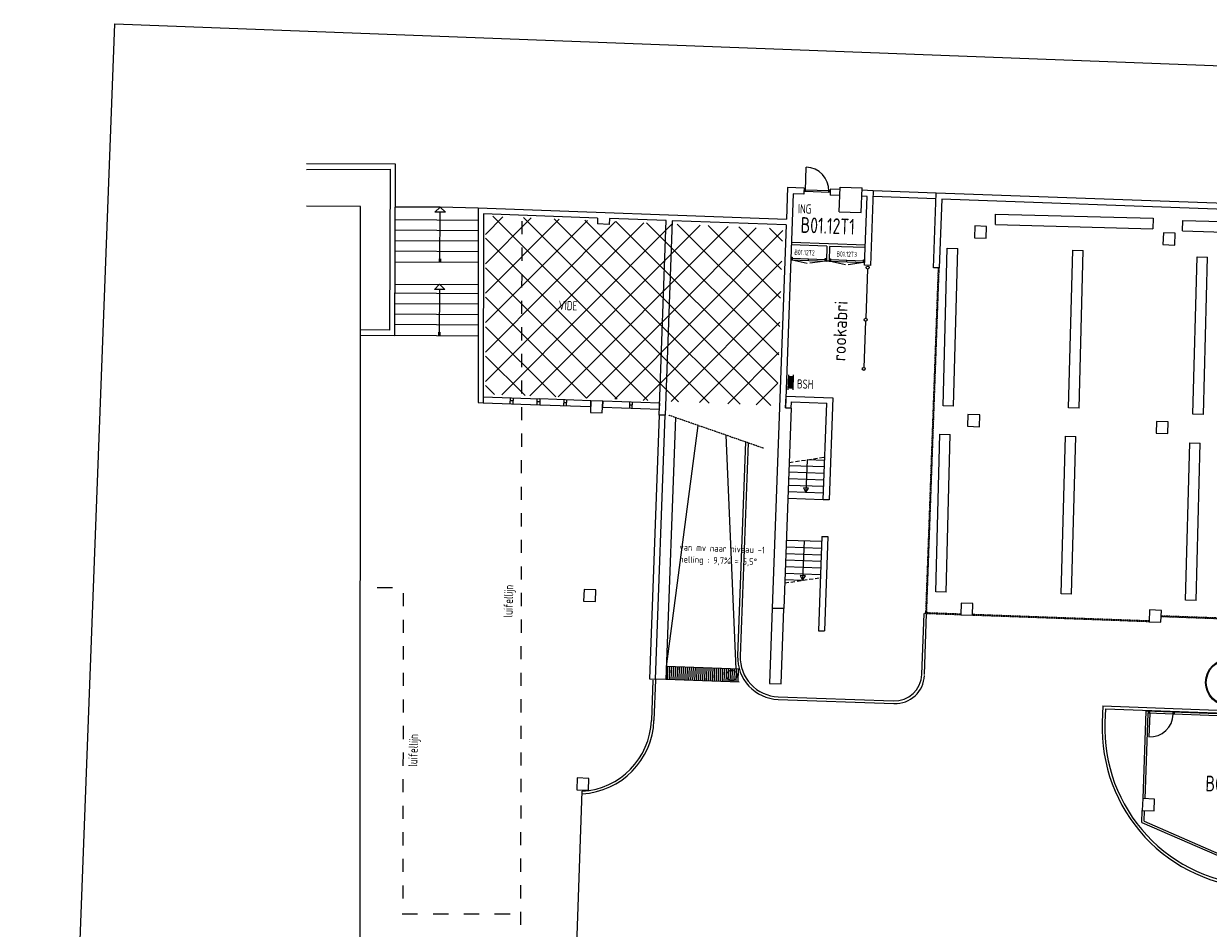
# Model space of a CAD drawing. Header units: millimetres. Extents: x 119024465 to 119292677, y 483022511 to 483148062.
# Tile 10 of 162: x 119024465 to 119069678, y 483104633 to 483139143. Entities that reach past the tile are written whole.
import ezdxf
from ezdxf.enums import TextEntityAlignment as Align

# ---------------------------------------------------------------- set-up
doc = ezdxf.new("R2010")
doc.units = ezdxf.units.MM
doc.header["$LTSCALE"] = 100
doc.linetypes.add('B0701', pattern=[2.34375, 1.5625, -0.78125])
doc.linetypes.add('BORDER2', pattern=[0.875, 0.25, -0.125, 0.25, -0.125, 0, -0.125])
for name, color, linetype in [('204 tekst fdstp', 255, 'CONTINUOUS'), ('AL21----', 1, 'CONTINUOUS'), ('AL24----', 3, 'CONTINUOUS'), ('AL28----', 4, 'CONTINUOUS'), ('AL28----_ARC', 8, 'CONTINUOUS'), ('AL31----', 5, 'CONTINUOUS'), ('AL65----', 1, 'CONTINUOUS'), ('AL90----', 8, 'CONTINUOUS'), ('AL92----', 7, 'CONTINUOUS'), ('BL00----_TEKST', 1, 'CONTINUOUS'), ('BT00----_RUIMTENRS', 7, 'CONTINUOUS'), ('BT00----_TEKST', 1, 'CONTINUOUS')]:
    doc.layers.add(name, color=color, linetype=linetype)
doc.styles.get("Standard").update_dxf_attribs({"font": 'ISOCP.SHX'})

msp = doc.modelspace()

# ---------------------------------------------------------------- hatches: boundary and pattern name
at = {"layer": 'AL28----_ARC'}
h = msp.add_hatch(dxfattribs=at)
h.set_pattern_fill('ANSI37', color=256, scale=250, angle=0.08411)
h.set_pattern_definition([(45.08410747, (709081.5, -174246.6), (-562.0893143, 560.4414914), []), (135.08410747, (709081.5, -174246.6), (-560.4414914, -562.0893143), [])])
h.paths.add_polyline_path([(119042084.2, 483131808.1), (119053442.4, 483131316), (119053218.5, 483124568.6), (119042094.2, 483125014.3)])

# ---------------------------------------------------------------- linework, layer by layer
at = {"layer": '204 tekst fdstp'}
msp.add_lwpolyline([(119027945.8, 483139143.4), (119158408.8, 483134195.1), (119154928.4, 483042435), (119024465.5, 483047383.3)], close=True, dxfattribs=at)
at = {"layer": 'AL21----'}
for p, q in [((119056589, 483130699.3), (119053765.8, 483130802.2)), ((119055123.8, 483130652.7), (119053762.2, 483130702.3)), ((119055123.8, 483130652.7), (119055103.1, 483130084.6)), ((119055223.7, 483130649), (119055203, 483130081)), ((119056585.3, 483130599.4), (119055223.7, 483130649)), ((119055203, 483130081), (119055103.1, 483130084.6)), ((119056675, 483129782.3), (119056602.9, 483127907.5)), ((119056598.7, 483127797.7), (119056530.8, 483126032.7))]:
    msp.add_line(p, q, dxfattribs=at)
for centre in [(119056677.3, 483129840.9, 0), (119056600.7, 483127848.9, 0), (119056528.6, 483125974.1, 0)]:
    msp.add_circle(centre, 55.8, dxfattribs=at)
at = {"layer": 'AL24----', "linetype": 'ByBlock'}
for p, q in [((119055593.1, 483131970.6), (119055627.3, 483132907.1)), ((119055627.3, 483132907.1), (119056462.3, 483132876.7)), ((119056428.2, 483131940.2), (119056462.3, 483132876.7)), ((119055593.1, 483131970.6), (119056428.2, 483131940.2)), ((119055029.4, 483122232.1), (119053680.3, 483122281.3)), ((119054364, 483122506.5), (119054318.4, 483121257.4)), ((119055038.5, 483122481.9), (119054364, 483122506.5)), ((119055011.2, 483121732.4), (119053662.1, 483121781.6)), ((119055020.3, 483121982.3), (119053671.2, 483122031.5)), ((119054993, 483121232.8), (119053643.9, 483121281.9)), ((119055002.1, 483121482.6), (119053653, 483121531.8)), ((119054224.8, 483121434.1), (119054318.4, 483121257.4)), ((119054424.7, 483121426.8), (119054224.8, 483121434.1)), ((119054318.4, 483121257.4), (119054424.7, 483121426.8)), ((119054983.9, 483120982.9), (119053634.8, 483121032.1)), ((119053567.4, 483119183.3), (119054916.5, 483119134.2)), ((119054925.6, 483119384), (119053576.5, 483119433.2)), ((119054251, 483119408.6), (119054196.4, 483117909.6)), ((119053549.2, 483118683.7), (119054898.3, 483118634.5)), ((119053558.3, 483118933.5), (119054907.4, 483118884.3)), ((119053530.9, 483118184), (119054880, 483118134.8)), ((119053540, 483118433.8), (119054889.2, 483118384.7)), ((119053521.8, 483117934.2), (119054196.4, 483117909.6)), ((119054102.8, 483118086.3), (119054196.4, 483117909.6)), ((119054302.6, 483118079), (119054102.8, 483118086.3)), ((119054196.4, 483117909.6), (119054302.6, 483118079))]:
    msp.add_line(p, q, dxfattribs=at)
at = {"layer": 'AL24----'}
for p, q in [((119038658.2, 483132162.2), (119040361.2, 483132150.7)), ((119040159.6, 483131951.7), (119040360.9, 483132150.4)), ((119040360.9, 483132150.4), (119040559.5, 483131949)), ((119040361.2, 483132150.7), (119041816.5, 483132120.1)), ((119040559.5, 483131949), (119040159.6, 483131951.7)), ((119040352.4, 483130065.2), (119040365.1, 483131950.5)), ((119041815.1, 483131240.8), (119038652.1, 483131262.2)), ((119041815.7, 483131640.8), (119038654.9, 483131662.2)), ((119041814.5, 483130840.8), (119038649.4, 483130862.2)), ((119041813.9, 483130440.8), (119038646.7, 483130462.3)), ((119038644, 483130062.3), (119041813.3, 483130040.8)), ((119040321.5, 483130171.7), (119040320.7, 483130051.4)), ((119040382.1, 483130051), (119040382.9, 483130171.3)), ((119038638.3, 483129212.3), (119041812, 483129190.8)), ((119040139.6, 483129001.7), (119040340.9, 483129200.4)), ((119040539.6, 483128999), (119040139.6, 483129001.7)), ((119040333.4, 483127266.3), (119040345.2, 483129000.4)), ((119040340.9, 483129200.4), (119040539.6, 483128999)), ((119041811.4, 483128840.8), (119038635.9, 483128862.3)), ((119041810.2, 483128040.8), (119038630.5, 483128062.3)), ((119041810.8, 483128440.8), (119038633.2, 483128462.3)), ((119041809.6, 483127640.8), (119038627.8, 483127662.3)), ((119038625.1, 483127262.3), (119041809, 483127240.8)), ((119040302.5, 483127372.8), (119040301.7, 483127252.5)), ((119040363.1, 483127252.1), (119040363.9, 483127372.4))]:
    msp.add_line(p, q, dxfattribs=at)
at = {"layer": 'AL24----', "linetype": 'B0701'}
for p, q in [((119053684.9, 483122406.2), (119055043.1, 483122606.9)), ((119053517.3, 483117809.3), (119054875.5, 483118009.9))]:
    msp.add_line(p, q, dxfattribs=at)
at = {"layer": 'AL28----', "linetype": 'ByBlock'}
for p, q in [((119053833.5, 483132657.6), (119053535.6, 483124488)), ((119053616.8, 483132890.6), (119053573.1, 483131691.4)), ((119054249.7, 483132867.6), (119053616.8, 483132890.6)), ((119054241.5, 483132642.7), (119053833.5, 483132657.6)), ((119054249.7, 483132867.6), (119054241.5, 483132642.7)), ((119055249.1, 483132831.1), (119055240.9, 483132606.3)), ((119055615.8, 483132592.6), (119055240.9, 483132606.3)), ((119055624, 483132817.5), (119055249.1, 483132831.1)), ((119056889.6, 483132771.3), (119056459.1, 483132787)), ((119056889.6, 483132771.3), (119056785.8, 483129923.2)), ((119059288.1, 483132683.9), (119056889.6, 483132771.3)), ((119059184.2, 483129835.8), (119059288.1, 483132683.9)), ((119088682.5, 483131612.2), (119059288.1, 483132683.9)), ((119041816.5, 483132120.1), (119053573.1, 483131691.4)), ((119056656.6, 483132554.7), (119056450.9, 483132562.2)), ((119056561, 483129931.4), (119056656.6, 483132554.7)), ((119059279.9, 483132459), (119056881.5, 483132546.5)), ((119059504.7, 483132450.8), (119059409.1, 483129827.6)), ((119087969.9, 483131413), (119059504.7, 483132450.8)), ((119046369.7, 483131728.9), (119042016.1, 483131887.6)), ((119046369.7, 483131728.9), (119046361.5, 483131504.1)), ((119046819.4, 483131712.5), (119046811.2, 483131487.7)), ((119048992.9, 483131633.3), (119046819.4, 483131712.5)), ((119046811.2, 483131487.7), (119046361.5, 483131504.1)), ((119048722.4, 483124213.2), (119048992.9, 483131633.3)), ((119049217.8, 483131625.1), (119048947.3, 483124205)), ((119053564.9, 483131466.6), (119049217.8, 483131625.1)), ((119053564.9, 483131466.6), (119053032.1, 483116851.3)), ((119060768.3, 483131429.1), (119060751.9, 483130979.4)), ((119061218, 483131412.7), (119060768.3, 483131429.1)), ((119061201.6, 483130963), (119061218, 483131412.7)), ((119060751.9, 483130979.4), (119061201.6, 483130963)), ((119067963.5, 483131166.8), (119067947.1, 483130717.1)), ((119068413.2, 483131150.4), (119067963.5, 483131166.8)), ((119068396.8, 483130700.7), (119068413.2, 483131150.4)), ((119067947.1, 483130717.1), (119068396.8, 483130700.7)), ((119056785.8, 483129923.2), (119056561, 483129931.4)), ((119059409.1, 483129827.6), (119059184.2, 483129835.8)), ((119053546.7, 483124488.6), (119053563, 483124937.3)), ((119053563, 483124937.3), (119055350.8, 483124872.1)), ((119046115.6, 483124758.5), (119046099.2, 483124308.8)), ((119046565.3, 483124742.2), (119046115.6, 483124758.5)), ((119046548.9, 483124292.5), (119046565.3, 483124742.2)), ((119053760.5, 483124479.8), (119053481.8, 483116834.9)), ((119053535.6, 483124488), (119053760.5, 483124479.8)), ((119053756.5, 483124481), (119053546.7, 483124488.6)), ((119053756.5, 483124481), (119053765.2, 483124719.8)), ((119053765.2, 483124719.8), (119055118.3, 483124670.5)), ((119054983.9, 483120982.9), (119055118.3, 483124670.5)), ((119055350.8, 483124872.1), (119055208.7, 483120974.7)), ((119046099.2, 483124308.8), (119046548.9, 483124292.5)), ((119048947.3, 483124205), (119048722.4, 483124213.2)), ((119060506, 483124233.9), (119060489.6, 483123784.2)), ((119060955.7, 483124217.5), (119060506, 483124233.9)), ((119060939.3, 483123767.8), (119060955.7, 483124217.5)), ((119060489.6, 483123784.2), (119060939.3, 483123767.8)), ((119067701.2, 483123971.6), (119067684.8, 483123521.9)), ((119068150.9, 483123955.2), (119067701.2, 483123971.6)), ((119068134.5, 483123505.5), (119068150.9, 483123955.2)), ((119067684.8, 483123521.9), (119068134.5, 483123505.5)), ((119055208.7, 483120974.7), (119054983.9, 483120982.9)), ((119054932.9, 483119583.9), (119054801.7, 483115986.2)), ((119054932.9, 483119583.9), (119055157.7, 483119575.7)), ((119055157.7, 483119575.7), (119055026.6, 483115978.1)), ((119045853.2, 483117563.3), (119045836.8, 483117113.6)), ((119046302.9, 483117546.9), (119045853.2, 483117563.3)), ((119046286.5, 483117097.2), (119046302.9, 483117546.9)), ((119045836.8, 483117113.6), (119046286.5, 483117097.2)), ((119053481.8, 483116834.9), (119053032.1, 483116851.3)), ((119060243.7, 483117038.7), (119060227.3, 483116589)), ((119060693.4, 483117022.3), (119060243.7, 483117038.7)), ((119060677, 483116572.6), (119060693.4, 483117022.3)), ((119067438.9, 483116776.3), (119067422.5, 483116326.6)), ((119067888.6, 483116760), (119067438.9, 483116776.3)), ((119067872.2, 483116310.3), (119067888.6, 483116760)), ((119060227.3, 483116589), (119060677, 483116572.6)), ((119067422.5, 483116326.6), (119067872.2, 483116310.3)), ((119054801.7, 483115986.2), (119055026.6, 483115978.1)), ((119045590.9, 483110368.1), (119045574.5, 483109918.4)), ((119046040.6, 483110351.7), (119045590.9, 483110368.1)), ((119046024.2, 483109902), (119046040.6, 483110351.7)), ((119045574.5, 483109918.4), (119046024.2, 483109902)), ((119067176.6, 483109581.1), (119067160.2, 483109131.4)), ((119067626.3, 483109564.7), (119067176.6, 483109581.1)), ((119067609.9, 483109115), (119067626.3, 483109564.7)), ((119067160.2, 483109131.4), (119067609.9, 483109115))]:
    msp.add_line(p, q, dxfattribs=at)
at = {"layer": 'AL28----'}
for p, q in [((119041816.5, 483132120.1), (119041805.1, 483124690.6)), ((119042016.1, 483131887.6), (119042005, 483124683.3)), ((119041805.1, 483124690.6), (119042005, 483124683.3))]:
    msp.add_line(p, q, dxfattribs=at)
at = {"layer": 'AL31----'}
for p, q in [((119054302.1, 483132782.4), (119054334.5, 483133671)), ((119054247.7, 483132812.2), (119054245.7, 483132756.8)), ((119054245.7, 483132756.8), (119054301.1, 483132754.7)), ((119054303.1, 483132810.1), (119054247.7, 483132812.2)), ((119054301.1, 483132754.7), (119054303.1, 483132810.1)), ((119054301.1, 483132754.7), (119055189.6, 483132722.3)), ((119054303.1, 483132810.1), (119055191.6, 483132777.7)), ((119055189.6, 483132722.3), (119055191.6, 483132777.7)), ((119055245, 483132720.3), (119055189.6, 483132722.3)), ((119055191.6, 483132777.7), (119055247, 483132775.7)), ((119055247, 483132775.7), (119055245, 483132720.3)), ((119053745.1, 483130234.2), (119053741.5, 483130134.3)), ((119053741.5, 483130134.3), (119055103.1, 483130084.6)), ((119053745.1, 483130234.2), (119053795.1, 483130232.4)), ((119053795.1, 483130232.4), (119053791.4, 483130132.4)), ((119053791.4, 483130132.4), (119054372.4, 483130004.5)), ((119055054.9, 483130136.4), (119053793.3, 483130182.4)), ((119055053.1, 483130086.5), (119054473.9, 483130002.5)), ((119055056.8, 483130186.4), (119055106.7, 483130184.6)), ((119055206.7, 483130180.9), (119055203, 483130081)), ((119055203, 483130081), (119056564.6, 483130031.3)), ((119055206.7, 483130180.9), (119055256.6, 483130179.1)), ((119055256.6, 483130179.1), (119055253, 483130079.2)), ((119055253, 483130079.2), (119055834, 483129951.2)), ((119056516.5, 483130083.1), (119055254.8, 483130129.1)), ((119056514.6, 483130033.2), (119055935.4, 483129949.2)), ((119056518.3, 483130133.1), (119056568.2, 483130131.3)), ((119042005.4, 483124908.4), (119044167.3, 483124829.6)), ((119041997.2, 483124683.5), (119044159.2, 483124604.7))]:
    msp.add_line(p, q, dxfattribs=at)
at = {"layer": 'AL31----', "linetype": 'ByBlock'}
for p, q in [((119054422.3, 483130109.5), (119054424.1, 483130159.4)), ((119055053.1, 483130086.5), (119055056.8, 483130186.4)), ((119055103.1, 483130084.6), (119055106.7, 483130184.6)), ((119055883.8, 483130056.2), (119055885.6, 483130106.1)), ((119056514.6, 483130033.2), (119056518.3, 483130133.1)), ((119056564.6, 483130031.3), (119056568.2, 483130131.3)), ((119043035.1, 483124645.7), (119043043.3, 483124870.6)), ((119043139.2, 483124754.5), (119043039.2, 483124758.1)), ((119043143.3, 483124866.9), (119043135.1, 483124642.1)), ((119044059.2, 483124608.4), (119044067.4, 483124833.2)), ((119044163.3, 483124717.2), (119044063.3, 483124720.8)), ((119044167.3, 483124829.6), (119044159.2, 483124604.7)), ((119044159.2, 483124604.7), (119046107.4, 483124533.7)), ((119046115.6, 483124758.5), (119044167.3, 483124829.6)), ((119045083.3, 483124571), (119045091.5, 483124795.9)), ((119045187.3, 483124679.8), (119045087.4, 483124683.5)), ((119045183.2, 483124567.4), (119045191.4, 483124792.2)), ((119046107.4, 483124533.7), (119046115.6, 483124758.5)), ((119046565.3, 483124742.2), (119046557.1, 483124517.3)), ((119046557.1, 483124517.3), (119048730.6, 483124438.1)), ((119048738.8, 483124662.9), (119046565.3, 483124742.2)), ((119047593.9, 483124479.5), (119047602.1, 483124704.4)), ((119047697.9, 483124588.3), (119047598, 483124591.9)), ((119047693.8, 483124475.9), (119047702, 483124700.7)), ((119048730.6, 483124438.1), (119048738.8, 483124662.9))]:
    msp.add_line(p, q, dxfattribs=at)
at = {"layer": 'AL31----'}
msp.add_arc((119054302.1, 483132782.4), 889.1, 357.91201, 87.91201, dxfattribs=at)
at = {"layer": 'AL65----', "const_width": 187.5}
msp.add_lwpolyline([(119053758.3, 483125704.2), (119053740.8, 483125224.1)], dxfattribs=at)
at = {"layer": 'AL65----'}
for points in [[(119053641.9, 483125176.9), (119053662.9, 483125753.9)], [(119053831.4, 483125170), (119053852.4, 483125747)]]:
    msp.add_lwpolyline(points, dxfattribs=at)
at = {"layer": 'AL90----'}
for p, q in [((119038651.2, 483133788.7), (119035263.1, 483133802.5)), ((119035263.5, 483133577.9), (119038450.4, 483133589.5)), ((119038450.4, 483133589.5), (119038426.2, 483127454.5)), ((119038625.4, 483127253.8), (119038651.2, 483133788.7)), ((119037325, 483132167.6), (119035265.5, 483132176)), ((119037305.3, 483097041.1), (119037325, 483132167.6)), ((119043487.1, 483131112.3), (119043488, 483131614.2)), ((119043485.3, 483130098.8), (119043486.2, 483130600.7)), ((119043483.4, 483129085.3), (119043484.3, 483129587.2)), ((119043481.6, 483128071.8), (119043482.5, 483128573.8)), ((119037305.7, 483127259), (119038625.4, 483127253.8)), ((119038426.2, 483127454.5), (119037306.4, 483127459)), ((119043479.7, 483127058.4), (119043480.6, 483127560.3)), ((119043477.9, 483126044.9), (119043478.8, 483126546.8)), ((119043476, 483125031.4), (119043476.9, 483125533.3)), ((119043474.2, 483124017.9), (119043475.1, 483124519.9)), ((119048998.1, 483114621.8), (119050210.4, 483123813.8)), ((119043472.3, 483123004.5), (119043473.2, 483123506.4)), ((119051661.4, 483114524.7), (119051282.9, 483123440.5)), ((119043470.5, 483121991), (119043471.4, 483122492.9)), ((119043468.6, 483120977.5), (119043469.5, 483121479.4)), ((119043466.8, 483119964), (119043467.7, 483120466)), ((119043464.9, 483118950.6), (119043465.8, 483119452.5)), ((119043463.1, 483117937.1), (119043464, 483118439)), ((119038543.6, 483117624.9), (119037955.9, 483117624.1)), ((119038965.5, 483116917), (119038966.4, 483117418.9)), ((119043461.2, 483116923.6), (119043462.1, 483117425.5)), ((119038963.6, 483115903.5), (119038964.6, 483116405.4)), ((119043459.4, 483115910.1), (119043460.3, 483116412)), ((119038961.8, 483114890.1), (119038962.7, 483115392)), ((119043457.5, 483114896.7), (119043458.4, 483115398.6)), ((119038959.9, 483113876.6), (119038960.9, 483114378.5)), ((119043455.7, 483113883.2), (119043456.6, 483114385.1)), ((119038958.1, 483112863.1), (119038959, 483113365)), ((119043453.8, 483112869.7), (119043454.7, 483113371.6)), ((119038956.2, 483111849.6), (119038957.1, 483112351.5)), ((119043451.9, 483111856.2), (119043452.9, 483112358.1)), ((119038954.4, 483110836.1), (119038955.3, 483111338.1)), ((119043450.1, 483110842.7), (119043451, 483111344.7)), ((119038952.5, 483109822.7), (119038953.4, 483110324.6)), ((119043448.2, 483109829.3), (119043449.2, 483110331.2)), ((119045563.4, 483103439.5), (119045786.4, 483109862.2)), ((119038950.7, 483108809.2), (119038951.6, 483109311.1)), ((119043446.4, 483108815.8), (119043447.3, 483109317.7)), ((119038948.8, 483107795.7), (119038949.7, 483108297.6)), ((119043444.5, 483107802.3), (119043445.5, 483108304.2)), ((119038947, 483106782.2), (119038947.9, 483107284.2)), ((119043442.7, 483106788.8), (119043443.6, 483107290.8)), ((119038945.1, 483105768.8), (119038946, 483106270.7)), ((119043440.8, 483105775.4), (119043441.8, 483106277.3)), ((119039502.1, 483105167.7), (119038914.5, 483105166.8)), ((119040677.5, 483105169.4), (119040089.8, 483105168.6)), ((119041852.8, 483105171.2), (119041265.2, 483105170.3)), ((119043028.2, 483105172.9), (119042440.5, 483105172)), ((119043439, 483104761.9), (119043439.9, 483105263.8))]:
    msp.add_line(p, q, dxfattribs=at)
at = {"layer": 'AL90----', "linetype": 'BORDER2'}
for p, q in [((119058899.4, 483116637.4), (119059380.3, 483129828.6)), ((119058929.2, 483116665.1), (119059409.1, 483129827.6)), ((119052699.8, 483122947.3), (119049078, 483124208)), ((119060227.3, 483116589), (119058828.2, 483116640)), ((119060228.3, 483116617.7), (119058929.2, 483116665.1)), ((119067422.5, 483116326.6), (119060677, 483116572.6)), ((119067423.5, 483116355.4), (119060678, 483116601.3)), ((119070549.2, 483116420.9), (119067879.8, 483116518.2)), ((119070579, 483116448.6), (119067880.8, 483116546.9))]:
    msp.add_line(p, q, dxfattribs=at)
at = {"layer": 'AL90----', "linetype": 'ByBlock'}
for p, q in [((119048722.4, 483124213.2), (119048355.3, 483114144.9)), ((119048580.2, 483114136.7), (119048947.3, 483124205)), ((119048947.3, 483124205), (119048722.4, 483124213.2)), ((119049344.3, 483124115.3), (119048979.9, 483114122.1)), ((119052012.2, 483123186.7), (119051714.6, 483115023.1)), ((119052111, 483123152.3), (119051814.5, 483115019.4)), ((119053032.1, 483116851.3), (119052927.3, 483113978.2)), ((119053032.1, 483116851.3), (119053481.8, 483116834.9)), ((119053377, 483113961.8), (119053481.8, 483116834.9)), ((119058743.5, 483114316.5), (119058828.2, 483116640)), ((119058843.4, 483114312.9), (119058928.1, 483116636.3)), ((119051796.3, 483114519.8), (119048998.1, 483114621.8)), ((119049038.2, 483114620.3), (119049019.9, 483114120.7)), ((119049113.1, 483114617.6), (119049094.9, 483114117.9)), ((119049188.1, 483114614.9), (119049169.8, 483114115.2)), ((119049263, 483114612.1), (119049244.8, 483114112.5)), ((119049338, 483114609.4), (119049319.7, 483114109.7)), ((119049412.9, 483114606.7), (119049394.7, 483114107)), ((119049487.9, 483114603.9), (119049469.6, 483114104.3)), ((119049562.8, 483114601.2), (119049544.6, 483114101.5)), ((119049637.8, 483114598.5), (119049619.5, 483114098.8)), ((119049712.7, 483114595.7), (119049694.5, 483114096.1)), ((119049787.7, 483114593), (119049769.4, 483114093.3)), ((119049862.6, 483114590.3), (119049844.4, 483114090.6)), ((119049937.6, 483114587.5), (119049919.3, 483114087.9)), ((119050012.5, 483114584.8), (119049994.3, 483114085.1)), ((119050087.5, 483114582.1), (119050069.2, 483114082.4)), ((119050162.4, 483114579.3), (119050144.2, 483114079.7)), ((119050237.4, 483114576.6), (119050219.1, 483114076.9)), ((119050312.3, 483114573.9), (119050294.1, 483114074.2)), ((119050387.3, 483114571.1), (119050369, 483114071.5)), ((119050462.2, 483114568.4), (119050444, 483114068.7)), ((119050537.2, 483114565.7), (119050518.9, 483114066)), ((119050612.1, 483114562.9), (119050593.9, 483114063.3)), ((119050687.1, 483114560.2), (119050668.8, 483114060.5)), ((119050762, 483114557.5), (119050743.8, 483114057.8)), ((119050837, 483114554.8), (119050818.7, 483114055.1)), ((119050911.9, 483114552), (119050893.7, 483114052.4)), ((119050986.9, 483114549.3), (119050968.6, 483114049.6)), ((119051061.8, 483114546.6), (119051043.6, 483114046.9)), ((119051136.8, 483114543.8), (119051118.5, 483114044.2)), ((119051211.7, 483114541.1), (119051193.5, 483114041.4)), ((119051286.7, 483114538.4), (119051268.4, 483114038.7)), ((119051361.6, 483114535.6), (119051343.4, 483114036)), ((119051436.6, 483114532.9), (119051418.3, 483114033.2)), ((119051511.5, 483114530.2), (119051493.3, 483114030.5)), ((119051586.5, 483114527.4), (119051568.2, 483114027.8)), ((119051661.4, 483114524.7), (119051643.2, 483114025)), ((119051736.4, 483114522), (119051718.1, 483114022.3)), ((119048355.3, 483114144.9), (119048580.2, 483114136.7)), ((119048478, 483114101), (119048421.8, 483112563.8)), ((119048578.4, 483114114), (119048521.7, 483112560.2)), ((119048979.9, 483114122.1), (119048580.2, 483114136.7)), ((119051778.1, 483114020.1), (119048979.9, 483114122.1)), ((119052927.3, 483113978.2), (119053377, 483113961.8)), ((119053255.2, 483113365.9), (119057682.3, 483113204.5)), ((119053258.9, 483113465.8), (119057655.9, 483113305.5)), ((119065654.3, 483113113.9), (119065631.5, 483112489.4)), ((119065654.3, 483113113.9), (119074948.1, 483112775.1)), ((119065750.6, 483113010.4), (119065731.4, 483112485.7)), ((119065750.6, 483113010.4), (119074944.4, 483112675.2)), ((119067298.2, 483112916.3), (119067176.6, 483109581.1)), ((119067374.4, 483112834.4), (119067255.6, 483109578.2)), ((119074943.1, 483112637.6), (119067298.2, 483112916.3)), ((119074861.1, 483112561.4), (119067374.4, 483112834.4)), ((119067143.1, 483108663.3), (119067160.2, 483109131.4)), ((119067224.2, 483108715.1), (119067239.2, 483109128.5)), ((119067143.1, 483108663.3), (119071383.2, 483106822.5)), ((119067224.2, 483108715.1), (119071402.8, 483106900.9))]:
    msp.add_line(p, q, dxfattribs=at)
at = {"layer": 'AL90----', "linetype": 'Continuous'}
for p, q in [((119067397.5, 483112833.5), (119067400.4, 483112912.6)), ((119067440.4, 483112832), (119067407.6, 483111932.6)), ((119067440.4, 483112832), (119067443.3, 483112911)), ((119068339.8, 483112799.2), (119068342.7, 483112878.3)), ((119068382.7, 483112797.6), (119068385.6, 483112876.7))]:
    msp.add_line(p, q, dxfattribs=at)
for radius in [901.5, 876.5]:
    msp.add_circle((119070476.1, 483114013.6), radius, dxfattribs=at)
at = {"layer": 'AL90----', "linetype": 'B0701', "ltscale": 0.1}
msp.add_circle((119051487.4, 483114280.9), 200, dxfattribs=at)
at = {"layer": 'AL90----', "linetype": 'ByBlock'}
for centre, radius, start, end in [((119053313.5, 483114964.8), 1600, 177.91201, 267.91201), ((119053313.5, 483114964.8), 1500, 177.91201, 267.91201), ((119057694.2, 483114354.8), 1050, 267.91201, 357.91201), ((119057723.1, 483114323.7), 1120, 267.91201, 357.91201), ((119045614.4, 483112666.2), 2909.2, 273.32083, 357.91201), ((119045614.4, 483112666.2), 2809.2, 273.51034, 357.91201), ((119071727.4, 483112267.1), 6100, 177.91201, 267.91201), ((119071727.4, 483112267.1), 6000, 177.91201, 267.91201)]:
    msp.add_arc(centre, radius, start, end, dxfattribs=at)
at = {"layer": 'AL90----', "linetype": 'Continuous'}
msp.add_arc((119067440.4, 483112832), 900, 267.91201, 357.91201, dxfattribs=at)
at = {"layer": 'AL92----'}
for p, q in [((119061551.4, 483131477.8), (119061562, 483131877.7)), ((119061562, 483131877.7), (119067570.1, 483131718.5)), ((119067570.1, 483131718.5), (119067559.5, 483131318.7)), ((119061551.4, 483131477.8), (119067559.5, 483131318.7)), ((119068693.9, 483131236.4), (119068704.5, 483131636.2)), ((119068693.9, 483131236.4), (119074702, 483131077.2)), ((119068704.5, 483131636.2), (119074712.6, 483131477.1)), ((119059556.8, 483124567.4), (119059716, 483130575.5)), ((119059716, 483130575.5), (119060115.8, 483130564.9)), ((119059956.7, 483124556.8), (119060115.8, 483130564.9)), ((119064346.4, 483124490.5), (119064505.5, 483130498.5)), ((119064505.5, 483130498.5), (119064905.4, 483130487.9)), ((119064746.2, 483124479.9), (119064905.4, 483130487.9)), ((119069094.1, 483124245.5), (119069253.3, 483130253.5)), ((119069253.3, 483130253.5), (119069653.1, 483130242.9)), ((119069494, 483124234.9), (119069653.1, 483130242.9)), ((119059956.7, 483124556.8), (119059556.8, 483124567.4)), ((119064746.2, 483124479.9), (119064346.4, 483124490.5)), ((119069494, 483124234.9), (119069094.1, 483124245.5)), ((119059273.1, 483117470.5), (119059432.3, 483123478.5)), ((119059432.3, 483123478.5), (119059832.1, 483123467.9)), ((119059673, 483117459.9), (119059832.1, 483123467.9)), ((119064062.7, 483117393.5), (119064221.8, 483123401.6)), ((119064221.8, 483123401.6), (119064621.7, 483123391)), ((119064462.5, 483117382.9), (119064621.7, 483123391)), ((119068810.5, 483117148.6), (119068969.6, 483123156.6)), ((119068969.6, 483123156.6), (119069369.5, 483123146)), ((119069210.3, 483117138), (119069369.5, 483123146)), ((119059673, 483117459.9), (119059273.1, 483117470.5)), ((119064462.5, 483117382.9), (119064062.7, 483117393.5)), ((119069210.3, 483117138), (119068810.5, 483117148.6))]:
    msp.add_line(p, q, dxfattribs=at)

# ---------------------------------------------------------------- texts
at = {"layer": 'AL65----', "width": 0.8}
msp.add_text('BSH', height=350, rotation=357.91058, dxfattribs=at).set_placement((119053973.1, 483125230.3))
at = {"layer": 'BL00----_TEKST', "linetype": 'Continuous', "lineweight": 0}
for s, p in [('van mv naar niveau -1', (119049495.2, 483119052.8)), ('helling : 9,7%%% = 5,5%%D', (119049478.9, 483118593.9))]:
    msp.add_text(s, height=250, rotation=357.96171, dxfattribs=at).set_placement(p)
at = {"layer": 'BT00----_RUIMTENRS'}
for s, height, width, p in [('B01.12T1', 600, 0.8, (119055142.6, 483131130.8)), ('B01.12T2', 200, 0.7, (119054264.3, 483130312.7)), ('B01.12T3', 200, 0.7, (119055874.6, 483130248.7)), ('B01.17P1', 600, 0.8, (119070607.3, 483109824.5))]:
    msp.add_text(s, height=height, rotation=357.90911, dxfattribs=dict(at, width=width)).set_placement(p, align=Align.CENTER)
at = {"layer": 'BT00----_TEKST', "width": 0.8}
for s, rotation, p in [('ING', 357.90911, (119054009.7, 483131913.2)), ('VIDE', 357.90911, (119044881.4, 483128226.8)), ('luifellijn', 87.90911, (119043118, 483116486.6)), ('luifellijn', 87.90911, (119039483.8, 483110792.9))]:
    msp.add_text(s, height=350, rotation=rotation, dxfattribs=at).set_placement(p)
at = {"layer": 'BT00----_TEKST'}
msp.add_text('rookabri', height=500, rotation=87.79462, dxfattribs=at).set_placement((119055830.8, 483126261, 0))

doc.saveas('drawing.dxf')
